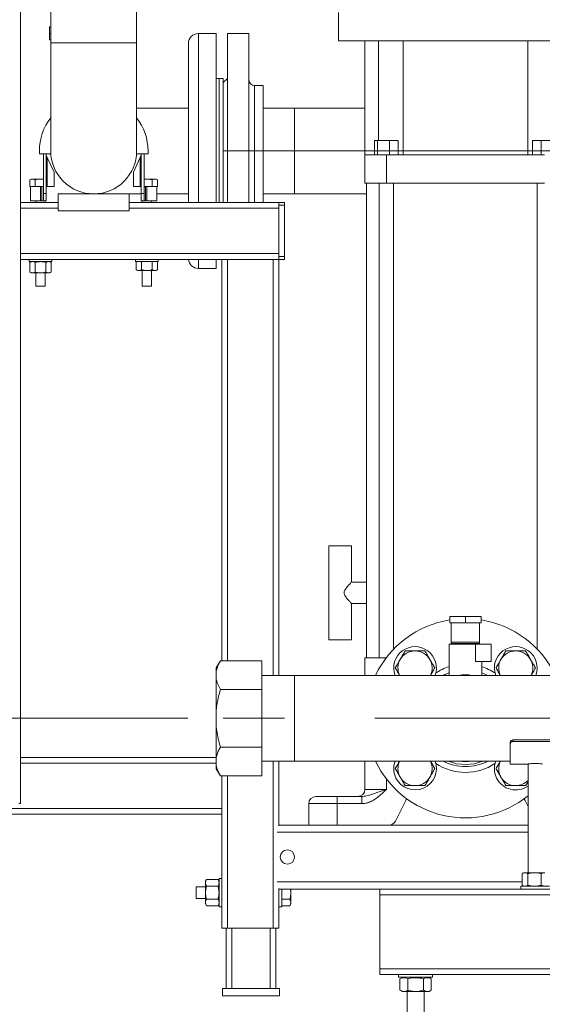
# Model space of a CAD drawing. Header units: millimetres. Extents: x 42 to 14105, y 484 to 9997.
# Tile 25 of 132: x 5242 to 5609, y 4605 to 5297. Entities that reach past the tile are written whole.
import ezdxf

# ---------------------------------------------------------------- set-up
doc = ezdxf.new("R2010")
doc.units = ezdxf.units.MM
doc.header["$LTSCALE"] = 25
doc.linetypes.add('CENTERX2', pattern=[20.32, 12.7, -2.54, 2.54, -2.54])
doc.styles.add('SLDTEXTSTYLE0', font='TXT', dxfattribs={"width": 0.75})
doc.dimstyles.new('SLDDIMSTYLE2', dxfattribs={"dimtxt": 66.145833, "dimasz": 66.145833, "dimexe": 0, "dimexo": 0.0625, "dimgap": 16.536458, "dimtad": 1, "dimdec": 0, "dimrnd": 1e-09, "dimzin": 12, "dimdsep": 46, "dimtxsty": 'SLDTEXTSTYLE0', "dimblk1": 'CLOSED', "dimblk2": 'CLOSED', "dimsah": 1, "dimcen": 0.09, "dimadec": 0, "dimazin": 3, "dimtfac": 1, "dimtdec": 0, "dimtmove": 0, "dimatfit": 0, "dimldrblk": 'CLOSED', "dimfxl": 1, "dimfrac": 2, "dimtolj": 1, "dimtzin": 12, "dimarcsym": 0})

# ---------------------------------------------------------------- blocks, each defined once
blk = doc.blocks.new('_CLOSED')
at = {"color": 0, "linetype": 'ByBlock', "lineweight": -2}
for p, q in [((-1, 0.166667), (0, 0)), ((-1, 0.166667), (-1, -0.166667)), ((0, 0), (-1, -0.166667)), ((0, 0), (-1, 0))]:
    blk.add_line(p, q, dxfattribs=at)
blk = doc.blocks.new('_D_7')
at = {"color": 7, "linetype": 'Continuous', "lineweight": 0}
for p, q in [((4518.19, 4805.69), (4518.19, 4932.89)), ((5359.88, 4805.69), (4493.19, 4805.69)), ((4518.19, 4805.69), (4518.19, 4565.69)), ((4679.88, 4565.69), (4493.19, 4565.69)), ((4518.19, 4565.69), (4518.19, 4438.48))]:
    blk.add_line(p, q, dxfattribs=at)
at = {"color": 7, "linetype": 'Continuous', "lineweight": 0, "xscale": 66.14583333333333, "yscale": 66.14583333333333}
for p, rotation in [((4518.19, 4805.69, 359.78), 270.0000000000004), ((4518.19, 4565.69, 359.78), 90.0000000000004)]:
    blk.add_blockref('_CLOSED', p, dxfattribs=dict(at, rotation=rotation))
at = {"color": 7, "linetype": 'Continuous', "lineweight": 0, "insert": (4432.92, 4612.38), "char_height": 66.146, "attachment_point": 1, "rotation": 90, "style": 'SLDTEXTSTYLE0'}
blk.add_mtext('240', dxfattribs=at)

msp = doc.modelspace()

# ---------------------------------------------------------------- linework, layer by layer
at = {"color": 7, "linetype": 'Continuous', "lineweight": 15}
for p, q in [((5242.522, 4745.688), (5242.522, 7820.951)), ((5263.731, 5338.838), (5263.731, 5280.338)), ((5324.031, 5280.338), (5324.031, 5338.838)), ((5465.881, 5301.688), (5465.881, 5281.688)), ((5263.731, 5291.488), (5262.81, 5291.488)), ((5262.81, 5286.988), (5262.81, 5291.488)), ((5262.81, 5282.488), (5262.81, 5286.988)), ((5263.731, 5286.988), (5262.81, 5286.988)), ((5379.881, 5286.838), (5367.381, 5286.838)), ((5379.881, 5286.838), (5379.881, 5168.188)), ((5402.881, 5286.838), (5387.881, 5286.838)), ((5387.881, 5286.838), (5387.881, 5168.188)), ((5402.881, 5204.338), (5402.881, 5286.838)), ((5263.731, 5282.488), (5262.81, 5282.488)), ((5263.731, 5280.338), (5263.731, 5204.338)), ((5263.731, 5280.338), (5300.139, 5280.338)), ((5293.881, 5280.338), (5263.731, 5280.338)), ((5324.031, 5280.338), (5293.881, 5280.338)), ((5300.139, 5280.338), (5324.031, 5280.338)), ((5324.031, 5204.338), (5324.031, 5280.338)), ((5360.381, 5279.838), (5360.381, 5168.188)), ((5465.881, 5281.688), (5554.881, 5281.688)), ((5484.381, 5281.688), (5484.381, 5201.688)), ((5493.826, 5211.688), (5493.826, 5281.688)), ((5511.146, 5201.688), (5511.146, 5281.688)), ((5554.881, 5281.688), (5643.881, 5281.688)), ((5598.615, 5201.688), (5598.615, 5281.688)), ((5381.881, 5255.338), (5379.881, 5255.338)), ((5384.881, 5255.338), (5381.881, 5255.338)), ((5381.881, 5255.338), (5381.881, 5168.188)), ((5387.881, 5255.338), (5384.881, 5252.338)), ((5384.881, 5255.338), (5384.881, 5168.188)), ((5412.881, 5250.338), (5406.881, 5250.338)), ((5412.881, 5204.338), (5412.881, 5250.338)), ((5360.381, 5234.488), (5324.031, 5234.488)), ((5434.881, 5234.488), (5412.881, 5234.488)), ((5484.381, 5234.488), (5434.881, 5234.488)), ((5434.881, 5174.188), (5434.881, 5234.488)), ((5491.012, 5201.688), (5491.012, 5211.688)), ((5491.012, 5211.688), (5493.268, 5211.688)), ((5493.268, 5201.688), (5493.268, 5211.688)), ((5493.268, 5211.688), (5501.637, 5211.688)), ((5501.637, 5201.688), (5501.637, 5211.688)), ((5501.637, 5211.688), (5507.75, 5211.688)), ((5507.75, 5201.688), (5507.75, 5211.688)), ((5602.024, 5201.688), (5602.024, 5211.688)), ((5602.024, 5211.688), (5608.172, 5211.688)), ((5608.172, 5201.688), (5608.172, 5211.688)), ((5608.172, 5211.688), (5616.528, 5211.688)), ((5255.731, 5204.338), (5255.731, 5202.338)), ((5263.731, 5204.338), (5263.731, 5202.338)), ((5324.031, 5204.338), (5324.031, 5202.338)), ((5332.031, 5204.338), (5332.031, 5202.338)), ((5402.881, 5168.188), (5402.881, 5204.338)), ((5412.881, 5168.188), (5412.881, 5204.338)), ((5255.731, 5202.338), (5263.731, 5202.338)), ((5258.531, 5174.338), (5258.531, 5202.338)), ((5260.531, 5174.338), (5260.531, 5202.338)), ((5260.812, 5200.53), (5261.189, 5199.721)), ((5261.189, 5199.721), (5261.189, 5179.338)), ((5266.031, 5189.338), (5261.189, 5199.721)), ((5326.572, 5199.721), (5321.731, 5189.338)), ((5324.031, 5202.338), (5332.031, 5202.338)), ((5326.572, 5199.721), (5326.95, 5200.53)), ((5326.572, 5179.338), (5326.572, 5199.721)), ((5327.231, 5202.338), (5327.231, 5174.338)), ((5329.231, 5202.338), (5329.231, 5174.338)), ((5484.381, 5181.688), (5484.381, 5201.688)), ((5499.381, 5201.688), (5484.381, 5201.688)), ((5499.381, 5181.688), (5499.381, 5201.688)), ((5499.381, 5201.688), (5610.381, 5201.688)), ((5266.031, 5189.338), (5266.031, 5179.338)), ((5321.731, 5189.338), (5321.731, 5179.338)), ((5250.031, 5184.638), (5249.025, 5184.058)), ((5249.025, 5179.338), (5249.025, 5184.058)), ((5250.031, 5184.638), (5250.892, 5184.638)), ((5250.911, 5184.638), (5250.892, 5184.638)), ((5250.911, 5184.638), (5256.531, 5184.638)), ((5252.778, 5184.058), (5252.778, 5184.058)), ((5252.778, 5184.058), (5252.778, 5179.338)), ((5252.778, 5179.338), (5252.778, 5184.058)), ((5256.531, 5184.638), (5258.531, 5184.638)), ((5331.231, 5184.638), (5329.231, 5184.4)), ((5329.231, 5184.638), (5331.231, 5184.638)), ((5331.231, 5184.638), (5336.85, 5184.638)), ((5334.983, 5179.338), (5334.983, 5184.058)), ((5334.983, 5184.058), (5334.984, 5184.058)), ((5334.984, 5184.058), (5334.984, 5179.338)), ((5336.869, 5184.638), (5336.85, 5184.638)), ((5336.869, 5184.638), (5337.731, 5184.638)), ((5338.736, 5184.058), (5337.731, 5184.638)), ((5338.736, 5179.338), (5338.736, 5184.058)), ((5249.025, 5179.338), (5249.602, 5179.338)), ((5249.531, 5179.338), (5249.531, 5169.338)), ((5249.602, 5179.338), (5252.201, 5179.338)), ((5252.201, 5179.338), (5252.778, 5179.338)), ((5252.778, 5179.338), (5253.933, 5179.338)), ((5252.778, 5179.338), (5252.778, 5179.338)), ((5253.933, 5179.338), (5256.531, 5179.338)), ((5256.531, 5179.338), (5256.531, 5169.338)), ((5256.531, 5179.338), (5257.531, 5179.338)), ((5257.531, 5169.338), (5257.531, 5179.338)), ((5257.531, 5179.338), (5258.531, 5179.338)), ((5261.189, 5179.338), (5260.531, 5179.338)), ((5261.189, 5179.338), (5266.031, 5179.338)), ((5321.731, 5179.338), (5326.572, 5179.338)), ((5327.231, 5179.338), (5326.572, 5179.338)), ((5329.231, 5179.338), (5330.231, 5179.338)), ((5330.231, 5179.338), (5330.231, 5169.338)), ((5330.231, 5179.338), (5331.231, 5179.338)), ((5331.231, 5179.338), (5331.231, 5169.338)), ((5331.231, 5179.338), (5333.829, 5179.338)), ((5333.829, 5179.338), (5334.983, 5179.338)), ((5334.983, 5179.338), (5334.984, 5179.338)), ((5334.984, 5179.338), (5335.561, 5179.338)), ((5335.561, 5179.338), (5338.159, 5179.338)), ((5338.159, 5179.338), (5338.736, 5179.338)), ((5338.231, 5169.338), (5338.231, 5179.338)), ((5484.381, 5181.688), (5499.381, 5181.688)), ((5485.381, 5181.688), (5485.381, 4848.188)), ((5494.381, 5181.688), (5494.381, 4848.188)), ((5610.381, 5181.688), (5499.381, 5181.688)), ((5504.381, 4854.162), (5504.381, 5181.688)), ((5605.381, 5181.688), (5605.381, 4854.162)), ((5249.531, 5169.338), (5256.531, 5169.338)), ((5253.298, 5169.338), (5253.298, 5168.188)), ((5256.531, 5169.338), (5257.531, 5169.338)), ((5258.531, 5169.338), (5257.531, 5169.338)), ((5258.531, 5174.338), (5260.531, 5174.338)), ((5258.531, 5169.338), (5258.531, 5174.338)), ((5260.531, 5169.338), (5258.531, 5169.338)), ((5259.764, 5168.188), (5259.764, 5169.338)), ((5260.531, 5174.338), (5260.531, 5169.338)), ((5268.881, 5162.188), (5268.881, 5174.188)), ((5268.881, 5174.188), (5318.881, 5174.188)), ((5318.881, 5174.188), (5327.231, 5174.188)), ((5318.881, 5162.188), (5318.881, 5174.188)), ((5327.231, 5174.338), (5329.231, 5174.338)), ((5327.231, 5169.338), (5327.231, 5174.338)), ((5329.231, 5169.338), (5327.231, 5169.338)), ((5327.998, 5169.338), (5327.998, 5168.188)), ((5329.231, 5174.338), (5329.231, 5169.338)), ((5330.231, 5169.338), (5329.231, 5169.338)), ((5330.231, 5169.338), (5331.231, 5169.338)), ((5331.231, 5169.338), (5338.231, 5169.338)), ((5334.464, 5168.188), (5334.464, 5169.338)), ((5338.231, 5174.188), (5360.381, 5174.188)), ((5412.881, 5174.188), (5434.881, 5174.188)), ((5434.881, 5174.188), (5485.381, 5174.188)), ((5242.522, 5168.188), (5268.881, 5168.188)), ((5268.881, 5162.188), (5318.881, 5162.188)), ((5318.881, 5168.188), (5423.881, 5168.188)), ((5423.881, 5168.188), (5427.881, 5168.188)), ((5423.881, 5166.188), (5423.881, 5168.188)), ((5427.881, 5166.188), (5423.881, 5166.188)), ((5423.881, 5166.188), (5423.881, 5130.188)), ((5423.881, 5132.188), (5423.881, 5164.188)), ((5427.881, 5168.188), (5427.881, 5166.188)), ((5427.881, 5166.188), (5427.881, 5130.188)), ((5242.522, 5128.188), (5383.881, 5128.188)), ((5248.531, 5128.188), (5248.531, 5126.588)), ((5264.531, 5126.588), (5264.531, 5128.188)), ((5323.231, 5128.188), (5323.231, 5126.588)), ((5339.231, 5126.588), (5339.231, 5128.188)), ((5379.881, 5128.188), (5379.881, 5121.838)), ((5383.881, 4846.103), (5383.881, 5128.188)), ((5387.881, 5128.188), (5383.881, 5128.188)), ((5419.881, 5128.188), (5387.881, 5128.188)), ((5423.881, 5128.188), (5419.881, 5128.188)), ((5423.881, 5130.188), (5427.881, 5130.188)), ((5423.881, 5128.188), (5423.881, 5130.188)), ((5423.881, 4835.838), (5423.881, 5128.188)), ((5427.881, 5128.188), (5423.881, 5128.188)), ((5427.881, 5130.188), (5427.881, 5128.188)), ((5248.531, 5126.588), (5256.531, 5126.588)), ((5250.031, 5126.588), (5249.025, 5126.008)), ((5249.025, 5126.008), (5250.902, 5126.588)), ((5249.025, 5119.269), (5249.025, 5126.008)), ((5252.778, 5119.269), (5252.778, 5126.008)), ((5256.531, 5126.588), (5264.531, 5126.588)), ((5260.283, 5126.008), (5262.16, 5126.588)), ((5260.283, 5119.269), (5260.283, 5126.008)), ((5264.036, 5126.008), (5263.031, 5126.588)), ((5264.036, 5119.269), (5264.036, 5126.008)), ((5323.231, 5126.588), (5331.231, 5126.588)), ((5323.725, 5120.869), (5323.725, 5126.588)), ((5323.725, 5120.869), (5324.731, 5120.288)), ((5324.731, 5120.288), (5325.602, 5120.288)), ((5327.478, 5120.869), (5325.602, 5120.288)), ((5325.602, 5120.288), (5331.231, 5120.288)), ((5327.478, 5120.869), (5327.478, 5126.588)), ((5327.998, 5120.288), (5327.998, 5109.338)), ((5331.231, 5126.588), (5339.231, 5126.588)), ((5331.231, 5120.288), (5336.86, 5120.288)), ((5334.464, 5109.338), (5334.464, 5120.288)), ((5334.983, 5120.869), (5334.983, 5126.588)), ((5338.736, 5120.869), (5336.86, 5120.288)), ((5336.86, 5120.288), (5337.731, 5120.288)), ((5337.731, 5120.288), (5338.736, 5120.869)), ((5338.736, 5120.869), (5338.736, 5126.588)), ((5367.381, 5121.838), (5379.881, 5121.838)), ((5249.025, 5119.269), (5250.031, 5118.688)), ((5250.031, 5118.688), (5250.902, 5118.688)), ((5252.778, 5119.269), (5250.902, 5118.688)), ((5250.902, 5118.688), (5256.531, 5118.688)), ((5253.298, 5118.688), (5253.298, 5109.338)), ((5256.531, 5118.688), (5262.16, 5118.688)), ((5259.764, 5109.338), (5259.764, 5118.688)), ((5264.036, 5119.269), (5262.16, 5118.688)), ((5262.16, 5118.688), (5263.031, 5118.688)), ((5263.031, 5118.688), (5264.036, 5119.269)), ((5253.298, 5109.338), (5259.764, 5109.338)), ((5327.998, 5109.338), (5334.464, 5109.338)), ((5458.881, 4926.888), (5458.881, 4860.888)), ((5458.881, 4926.888), (5474.881, 4926.888)), ((5474.881, 4901.363), (5474.881, 4926.888)), ((5485.381, 4901.388), (5474.857, 4901.388)), ((5474.832, 4886.388), (5485.381, 4886.388)), ((5474.881, 4860.888), (5474.881, 4886.44)), ((5543.881, 4877.188), (5554.881, 4877.188)), ((5543.881, 4872.688), (5543.881, 4877.188)), ((5554.881, 4872.688), (5543.881, 4872.688)), ((5544.881, 4859.245), (5544.881, 4872.688)), ((5554.881, 4877.188), (5554.881, 4872.688)), ((5554.881, 4877.188), (5565.881, 4877.188)), ((5565.881, 4872.688), (5554.881, 4872.688)), ((5564.881, 4859.245), (5564.881, 4872.688)), ((5565.881, 4877.188), (5565.881, 4872.688)), ((5458.881, 4860.888), (5474.881, 4860.888)), ((5543.381, 4857.688), (5543.381, 4835.838)), ((5543.381, 4857.688), (5562.04, 4857.688)), ((5564.881, 4859.245), (5544.881, 4859.245)), ((5544.881, 4858.188), (5544.881, 4859.245)), ((5564.881, 4858.188), (5544.881, 4858.188)), ((5554.881, 4858.188), (5554.881, 4857.688)), ((5562.04, 4845.688), (5562.04, 4857.688)), ((5572.881, 4857.688), (5562.04, 4857.688)), ((5564.881, 4858.188), (5564.881, 4859.245)), ((5564.881, 4857.688), (5564.881, 4858.188)), ((5572.881, 4845.688), (5572.881, 4857.688)), ((5382.881, 4846.103), (5379.881, 4841.103)), ((5411.881, 4846.103), (5382.881, 4846.103)), ((5411.881, 4846.103), (5411.881, 4825.895)), ((5484.381, 4835.838), (5484.381, 4848.188)), ((5484.381, 4848.188), (5499.381, 4848.188)), ((5572.881, 4845.688), (5562.04, 4845.688)), ((5566.381, 4835.838), (5566.381, 4845.688)), ((5379.881, 4841.103), (5379.881, 4838.7)), ((5379.881, 4838.7), (5379.881, 4833.298)), ((5379.881, 4811.091), (5379.881, 4833.298)), ((5434.881, 4835.838), (5411.881, 4835.838)), ((5694.231, 4835.838), (5434.881, 4835.838)), ((5434.881, 4817.237), (5434.881, 4835.838)), ((5434.881, 4775.538), (5434.881, 4835.838)), ((5542.747, 4835.838), (5543.381, 4836.086)), ((5566.381, 4836.086), (5567.014, 4835.838)), ((5411.881, 4825.895), (5382.881, 4825.895)), ((5411.881, 4825.895), (5411.881, 4785.481)), ((5434.881, 4775.538), (5434.881, 4817.237)), ((5379.881, 4811.091), (5379.881, 4800.286)), ((5379.881, 4800.286), (5379.881, 4778.079)), ((5586.381, 4787.733), (5586.381, 4788.735)), ((5588.381, 4790.427), (5588.381, 4789.427)), ((5619.381, 4790.427), (5588.381, 4790.427)), ((5619.381, 4789.427), (5588.381, 4789.427)), ((5411.881, 4785.481), (5382.881, 4785.481)), ((5411.881, 4785.481), (5411.881, 4765.274)), ((5586.381, 4787.733), (5586.381, 4773.538)), ((5242.522, 4778.188), (5379.881, 4778.188)), ((5379.881, 4778.079), (5379.881, 4772.676)), ((5411.881, 4775.538), (5434.881, 4775.538)), ((5423.881, 4730.202), (5423.881, 4775.538)), ((5434.881, 4775.538), (5586.381, 4775.538)), ((5484.381, 4755.688), (5484.381, 4775.538)), ((5379.881, 4772.676), (5379.881, 4770.274)), ((5379.881, 4770.274), (5382.881, 4765.274)), ((5586.381, 4773.538), (5598.881, 4773.538)), ((5598.881, 4773.538), (5598.881, 4697.188)), ((5411.881, 4765.274), (5382.881, 4765.274)), ((5383.881, 4742.188), (5383.881, 4765.274)), ((5484.381, 4755.688), (5499.381, 4755.688)), ((5449.881, 4750.688), (5464.881, 4750.688)), ((5464.881, 4750.688), (5464.881, 4745.688)), ((5464.881, 4750.688), (5482.06, 4750.688)), ((5482.06, 4750.688), (5482.06, 4745.688)), ((5505.763, 4733.452), (5512.999, 4747.924)), ((5596.763, 4747.924), (5598.881, 4743.688)), ((5203.881, 4742.188), (5383.881, 4742.188)), ((5241.35, 4745.688), (5242.522, 4745.688)), ((5383.881, 4738.188), (5383.881, 4742.188)), ((5464.881, 4745.688), (5444.881, 4745.688)), ((5444.881, 4730.688), (5444.881, 4745.688)), ((5464.881, 4745.688), (5464.881, 4730.688)), ((5482.06, 4745.688), (5464.881, 4745.688)), ((5203.881, 4738.188), (5383.881, 4738.188)), ((5383.881, 4658.188), (5383.881, 4738.188)), ((5423.881, 4730.688), (5598.881, 4730.688)), ((5373.095, 4692.426), (5372.381, 4691.188)), ((5372.381, 4691.188), (5372.381, 4690.116)), ((5373.095, 4692.426), (5381.166, 4692.426)), ((5381.881, 4691.188), (5381.166, 4692.426)), ((5383.881, 4693.188), (5381.881, 4693.188)), ((5381.881, 4683.188), (5381.881, 4693.188)), ((5594.657, 4696.474), (5594.657, 4688.403)), ((5595.881, 4697.188), (5594.903, 4696.624)), ((5596.743, 4697.188), (5595.881, 4697.188)), ((5603.44, 4697.188), (5596.743, 4697.188)), ((5598.828, 4696.474), (5598.828, 4688.403)), ((5610.578, 4697.188), (5603.44, 4697.188)), ((5608.052, 4696.474), (5608.052, 4688.403)), ((5372.381, 4687.268), (5365.881, 4687.268)), ((5365.881, 4687.268), (5365.881, 4679.108)), ((5372.381, 4690.116), (5372.381, 4683.188)), ((5373.095, 4687.807), (5381.166, 4687.807)), ((5423.881, 4658.188), (5423.881, 4686.174)), ((5423.881, 4685.688), (5494.881, 4685.688)), ((5425.881, 4685.688), (5425.881, 4683.188)), ((5432.281, 4683.188), (5431.983, 4685.688)), ((5432.281, 4685.688), (5432.281, 4683.188)), ((5494.881, 4685.688), (5914.881, 4685.688)), ((5494.881, 4681.688), (5494.881, 4685.688)), ((5593.881, 4687.688), (5593.881, 4685.688)), ((5613.881, 4687.688), (5593.881, 4687.688)), ((5594.904, 4688.252), (5595.881, 4687.688)), ((5365.881, 4679.108), (5372.381, 4679.108)), ((5372.381, 4683.188), (5372.381, 4676.26)), ((5373.095, 4678.569), (5381.166, 4678.569)), ((5381.881, 4673.188), (5381.881, 4683.188)), ((5425.881, 4683.188), (5425.881, 4673.188)), ((5425.881, 4678.57), (5425.881, 4678.569)), ((5425.881, 4678.57), (5431.566, 4678.57)), ((5431.566, 4678.569), (5425.881, 4678.569)), ((5431.566, 4678.57), (5431.566, 4678.569)), ((5432.281, 4683.188), (5432.281, 4676.275)), ((5914.881, 4681.688), (5494.881, 4681.688)), ((5494.881, 4629.688), (5494.881, 4681.688)), ((5372.381, 4676.26), (5372.381, 4675.188)), ((5372.381, 4675.188), (5373.095, 4673.951)), ((5373.095, 4673.951), (5381.166, 4673.951)), ((5381.166, 4673.951), (5381.881, 4675.188)), ((5381.881, 4673.188), (5383.881, 4673.188)), ((5423.881, 4673.188), (5425.881, 4673.188)), ((5425.881, 4673.951), (5431.566, 4673.951)), ((5431.566, 4673.951), (5432.281, 4675.188)), ((5432.281, 4676.245), (5432.281, 4676.275)), ((5432.281, 4676.245), (5432.281, 4675.188)), ((5387.881, 4658.188), (5383.881, 4658.188)), ((5386.881, 4615.688), (5386.881, 4658.188)), ((5419.881, 4658.188), (5387.881, 4658.188)), ((5423.881, 4658.188), (5419.881, 4658.188)), ((5421.881, 4615.688), (5421.881, 4658.188)), ((5494.881, 4629.688), (5914.881, 4629.688)), ((5494.881, 4625.688), (5494.881, 4629.688)), ((5914.881, 4625.688), (5494.881, 4625.688)), ((5507.881, 4625.688), (5507.881, 4623.688)), ((5531.881, 4623.688), (5507.881, 4623.688)), ((5510.988, 4623.688), (5508.911, 4622.688)), ((5508.911, 4614.688), (5508.911, 4622.688)), ((5514.396, 4614.688), (5514.396, 4622.688)), ((5525.366, 4614.688), (5525.366, 4622.688)), ((5530.85, 4622.688), (5528.773, 4623.688)), ((5530.85, 4614.688), (5530.85, 4622.688)), ((5531.881, 4623.688), (5531.881, 4625.688)), ((5384.381, 4615.688), (5424.381, 4615.688)), ((5384.381, 4610.688), (5384.381, 4615.688)), ((5424.381, 4615.688), (5424.381, 4610.688)), ((5424.381, 4610.688), (5384.381, 4610.688)), ((5508.911, 4614.688), (5510.411, 4613.688)), ((5529.35, 4613.688), (5510.411, 4613.688)), ((5513.881, 4613.688), (5513.881, 4598.688)), ((5525.881, 4598.688), (5525.881, 4613.688)), ((5529.35, 4613.688), (5530.85, 4614.688))]:
    msp.add_line(p, q, dxfattribs=at)
at = {"color": 8, "linetype": 'Continuous', "lineweight": 15}
for p, q in [((5367.381, 5286.838), (5367.381, 5168.188)), ((5406.881, 5250.338), (5406.881, 5204.338)), ((5406.881, 5204.338), (5406.881, 5168.188)), ((5242.522, 5164.188), (5268.881, 5164.188)), ((5318.881, 5164.188), (5423.881, 5164.188)), ((5242.522, 5132.188), (5423.881, 5132.188)), ((5367.381, 5128.188), (5367.381, 5121.838)), ((5387.881, 4846.103), (5387.881, 5128.188)), ((5419.881, 4835.838), (5419.881, 5128.188)), ((5242.522, 4774.188), (5379.881, 4774.188)), ((5419.881, 4658.188), (5419.881, 4775.538)), ((5387.881, 4658.188), (5387.881, 4765.274)), ((5499.381, 4763.03), (5499.381, 4755.688)), ((5422.687, 4725.688), (5598.881, 4725.688)), ((5422.687, 4690.688), (5594.657, 4690.688)), ((5390.881, 4615.688), (5390.881, 4658.188)), ((5417.881, 4615.688), (5417.881, 4658.188))]:
    msp.add_line(p, q, dxfattribs=at)
at = {"color": 7, "linetype": 'CENTERX2', "lineweight": 0}
for p, q in [((5384.881, 5204.338), (6024.881, 5204.338)), ((6824.881, 4805.688), (5384.881, 4805.688))]:
    msp.add_line(p, q, dxfattribs=at)
at = {"color": 7, "linetype": 'Continuous', "lineweight": 15, "flags": 128}
for points in [[(5539.165, 4835.838), (5540.468, 4836.482), (5543.381, 4837.684)], [(5566.381, 4837.684), (5567.689, 4837.183), (5570.596, 4835.838)], [(5512.999, 4747.924), (5513.35, 4748.52), (5513.76, 4749.039)], [(5596.001, 4749.039), (5596.411, 4748.52), (5596.763, 4747.924)]]:
    msp.add_lwpolyline(points, dxfattribs=at)
at = {"color": 7, "linetype": 'Continuous', "lineweight": 15}
msp.add_circle((5429.881, 4708.188), 5, dxfattribs=at)
for centre, radius, start, end in [((5367.381, 5279.838), 7, 90, 180), ((5406.881, 5254.338), 4, 180, 270), ((5293.881, 5204.338), 38.15, 142.213691, 180), ((5293.881, 5204.338), 38.15, 0, 37.786309), ((5293.881, 5204.338), 30.15, 180, 0), ((5293.881, 5204.338), 30.15, 180, 270), ((5293.881, 5204.338), 30.15, 270, 0), ((5367.381, 5128.838), 7, 185.327998, 270), ((5554.881, 4805.688), 70, 99.041096, 154.487101), ((5554.881, 4805.688), 70, 25.512899, 80.958904), ((5519.525, 4841.044), 15, 339.694688, 200.305312), ((5519.525, 4841.044), 12, 90, 150), ((5519.525, 4841.044), 12, 30, 90), ((5590.236, 4841.044), 15, 339.694688, 200.305312), ((5590.236, 4841.044), 12, 90, 150), ((5590.236, 4841.044), 12, 30, 90), ((5519.525, 4841.044), 12, 150, 205.707578), ((5519.525, 4841.044), 12, 334.292422, 30), ((5590.236, 4841.044), 12, 150, 205.707578), ((5590.236, 4841.044), 12, 334.292422, 30), ((5554.881, 4805.688), 30.5, 81.311638, 98.688362), ((5554.881, 4805.688), 70, 205.512899, 308.944804), ((5519.525, 4770.333), 15, 159.694688, 206.549339), ((5519.525, 4770.333), 15, 206.549339, 20.305312), ((5519.525, 4770.333), 12, 154.292422, 210), ((5519.525, 4770.333), 12, 330, 25.707578), ((5554.881, 4805.688), 34, 242.469475, 297.530525), ((5554.881, 4805.688), 32.5, 248.077899, 291.922101), ((5554.881, 4805.688), 30.5, 261.311638, 278.688362), ((5590.236, 4770.333), 15, 159.694688, 206.549339), ((5590.236, 4770.333), 12, 154.292422, 210), ((5519.525, 4770.333), 12, 210, 270), ((5519.525, 4770.333), 12, 270, 330), ((5590.236, 4770.333), 15, 206.549339, 305.191475), ((5590.236, 4770.333), 12, 210, 270), ((5590.236, 4770.333), 12, 270, 316.086558), ((5479.381, 4755.688), 5, 270, 0), ((5449.881, 4745.688), 5, 90, 180), ((5501.291, 4735.688), 5, 270, 333.434949)]:
    msp.add_arc(centre, radius, start, end, dxfattribs=at)
at = {"color": 8, "linetype": 'Continuous', "lineweight": 15}
for start, end in [(107.615731, 123.148787), (56.851213, 72.384269), (236.851213, 303.148787)]:
    msp.add_arc((5554.881, 4805.688), 38, start, end, dxfattribs=at)
at = {"color": 7, "linetype": 'Continuous', "lineweight": 15}
for points, knots in [([(5260.812, 5200.53), (5260.707, 5200.816), (5260.555, 5201.232), (5260.531, 5201.66), (5260.531, 5201.795), (5260.531, 5201.798)], [0, 0, 0, 0, 0.68369401, 0.99259421, 1, 1, 1, 1]), ([(5327.231, 5201.798), (5327.231, 5201.795), (5327.231, 5201.66), (5327.207, 5201.232), (5327.055, 5200.816), (5326.95, 5200.53)], [0, 0, 0, 0, 0.0074058, 0.316306, 1, 1, 1, 1]), ([(5250.892, 5184.638), (5250.676, 5184.624), (5250.044, 5184.581), (5249.43, 5184.266), (5249.025, 5184.058)], [0, 0, 0, 0, 0.3412123, 1, 1, 1, 1]), ([(5252.778, 5184.058), (5252.661, 5184.123), (5252.053, 5184.465), (5251.421, 5184.561), (5250.911, 5184.638)], [0, 0, 0, 0, 0.192418, 1, 1, 1, 1]), ([(5256.531, 5184.638), (5255.587, 5184.573), (5254.316, 5184.486), (5253.093, 5184.145), (5252.778, 5184.058)], [0, 0, 0, 0, 0.7424674, 1, 1, 1, 1]), ([(5258.531, 5184.401), (5258.206, 5184.477), (5257.548, 5184.63), (5256.873, 5184.636), (5256.531, 5184.638)], [0, 0, 0, 0, 0.4937973, 1, 1, 1, 1]), ([(5334.983, 5184.058), (5334.079, 5184.286), (5332.842, 5184.597), (5331.572, 5184.63), (5331.231, 5184.638)], [0, 0, 0, 0, 0.7313562, 1, 1, 1, 1]), ([(5336.85, 5184.638), (5336.635, 5184.624), (5336.002, 5184.581), (5335.388, 5184.266), (5334.984, 5184.058)], [0, 0, 0, 0, 0.34123398, 1, 1, 1, 1]), ([(5338.736, 5184.058), (5338.619, 5184.123), (5338.012, 5184.465), (5337.38, 5184.561), (5336.869, 5184.638)], [0, 0, 0, 0, 0.1924399, 1, 1, 1, 1]), ([(5250.902, 5126.588), (5250.946, 5126.588), (5251.58, 5126.579), (5252.201, 5126.283), (5252.778, 5126.008)], [0, 0, 0, 0, 0.07021477, 1, 1, 1, 1]), ([(5252.778, 5126.008), (5253.093, 5126.095), (5254.316, 5126.436), (5255.587, 5126.523), (5256.531, 5126.588)], [0, 0, 0, 0, 0.2575513, 1, 1, 1, 1]), ([(5256.531, 5126.588), (5256.872, 5126.58), (5258.142, 5126.547), (5259.379, 5126.236), (5260.283, 5126.008)], [0, 0, 0, 0, 0.2686336, 1, 1, 1, 1]), ([(5262.16, 5126.588), (5262.204, 5126.588), (5262.838, 5126.579), (5263.459, 5126.283), (5264.036, 5126.008)], [0, 0, 0, 0, 0.07021477, 1, 1, 1, 1]), ([(5325.602, 5120.288), (5325.557, 5120.289), (5324.923, 5120.297), (5324.302, 5120.593), (5323.725, 5120.869)], [0, 0, 0, 0, 0.0702148, 1, 1, 1, 1]), ([(5331.231, 5120.288), (5330.287, 5120.353), (5329.016, 5120.441), (5327.793, 5120.781), (5327.478, 5120.869)], [0, 0, 0, 0, 0.7424487, 1, 1, 1, 1]), ([(5334.983, 5120.869), (5334.079, 5120.641), (5332.842, 5120.329), (5331.572, 5120.297), (5331.231, 5120.288)], [0, 0, 0, 0, 0.7313664, 1, 1, 1, 1]), ([(5336.86, 5120.288), (5336.815, 5120.289), (5336.182, 5120.297), (5335.561, 5120.593), (5334.983, 5120.869)], [0, 0, 0, 0, 0.0702148, 1, 1, 1, 1]), ([(5250.902, 5118.688), (5250.857, 5118.689), (5250.223, 5118.697), (5249.602, 5118.993), (5249.025, 5119.269)], [0, 0, 0, 0, 0.0702148, 1, 1, 1, 1]), ([(5256.531, 5118.688), (5255.587, 5118.753), (5254.316, 5118.841), (5253.093, 5119.181), (5252.778, 5119.269)], [0, 0, 0, 0, 0.7424487, 1, 1, 1, 1]), ([(5260.283, 5119.269), (5259.379, 5119.041), (5258.142, 5118.729), (5256.872, 5118.697), (5256.531, 5118.688)], [0, 0, 0, 0, 0.7313664, 1, 1, 1, 1]), ([(5262.16, 5118.688), (5262.115, 5118.689), (5261.482, 5118.697), (5260.861, 5118.993), (5260.283, 5119.269)], [0, 0, 0, 0, 0.0702148, 1, 1, 1, 1]), ([(5474.832, 4886.44), (5474.847, 4886.424), (5474.921, 4886.345), (5474.577, 4886.712), (5473.779, 4887.571), (5472.379, 4889.122), (5470.913, 4890.876), (5469.975, 4892.412), (5469.616, 4893.554), (5469.71, 4894.727), (5470.479, 4896.323), (5471.973, 4898.19), (5473.557, 4899.965), (5474.556, 4901.042), (5474.951, 4901.463), (5474.865, 4901.371), (5474.857, 4901.363)], [0, 0, 0, 0, 0.0182512, 0.0898987, 0.1638763, 0.276448, 0.3920082, 0.447851, 0.4877659, 0.5280622, 0.5793837, 0.6913198, 0.8178023, 0.90441, 0.9916487, 1, 1, 1, 1]), ([(5509.133, 4847.044), (5509.215, 4847.186), (5509.837, 4848.263), (5511.009, 4850.293), (5512.065, 4852.121), (5512.597, 4853.044)], [0, 0, 0, 0, 0.0700986, 0.5307888, 1, 1, 1, 1]), ([(5512.597, 4853.044), (5514.267, 4853.044), (5516.55, 4853.044), (5518.895, 4853.044), (5519.525, 4853.044)], [0, 0, 0, 0, 0.7313671, 1, 1, 1, 1]), ([(5519.525, 4853.044), (5521.267, 4853.044), (5523.614, 4853.044), (5525.872, 4853.044), (5526.454, 4853.044)], [0, 0, 0, 0, 0.7424495, 1, 1, 1, 1]), ([(5526.454, 4853.044), (5527.016, 4852.069), (5528.152, 4850.102), (5529.325, 4848.069), (5529.918, 4847.044)], [0, 0, 0, 0, 0.495458, 1, 1, 1, 1]), ([(5579.844, 4847.044), (5579.926, 4847.186), (5580.548, 4848.263), (5581.72, 4850.293), (5582.775, 4852.121), (5583.308, 4853.044)], [0, 0, 0, 0, 0.0700986, 0.5307888, 1, 1, 1, 1]), ([(5583.308, 4853.044), (5584.978, 4853.044), (5587.261, 4853.044), (5589.606, 4853.044), (5590.236, 4853.044)], [0, 0, 0, 0, 0.7313671, 1, 1, 1, 1]), ([(5590.236, 4853.044), (5591.978, 4853.044), (5594.324, 4853.044), (5596.583, 4853.044), (5597.164, 4853.044)], [0, 0, 0, 0, 0.7424495, 1, 1, 1, 1]), ([(5597.164, 4853.044), (5597.727, 4852.069), (5598.862, 4850.102), (5600.036, 4848.069), (5600.628, 4847.044)], [0, 0, 0, 0, 0.495458, 1, 1, 1, 1]), ([(5382.881, 4846.103), (5382.599, 4845.616), (5381.759, 4844.165), (5380.608, 4841.705), (5380.124, 4839.704), (5379.881, 4838.7)], [0, 0, 0, 0, 0.2009564, 0.5991476, 1, 1, 1, 1]), ([(5505.669, 4841.044), (5506.232, 4842.018), (5507.367, 4843.985), (5508.541, 4846.018), (5509.133, 4847.044)], [0, 0, 0, 0, 0.49545796, 1, 1, 1, 1]), ([(5529.918, 4847.044), (5530, 4846.901), (5530.622, 4845.824), (5531.794, 4843.794), (5532.849, 4841.966), (5533.382, 4841.044)], [0, 0, 0, 0, 0.0700986, 0.5307888, 1, 1, 1, 1]), ([(5576.38, 4841.044), (5576.942, 4842.018), (5578.078, 4843.985), (5579.252, 4846.018), (5579.844, 4847.044)], [0, 0, 0, 0, 0.49545796, 1, 1, 1, 1]), ([(5600.628, 4847.044), (5600.71, 4846.901), (5601.332, 4845.824), (5602.505, 4843.794), (5603.56, 4841.966), (5604.092, 4841.044)], [0, 0, 0, 0, 0.0700986, 0.5307888, 1, 1, 1, 1]), ([(5508.674, 4835.838), (5508.206, 4836.65), (5507.187, 4838.414), (5506.201, 4840.122), (5505.669, 4841.044)], [0, 0, 0, 0, 0.4601615, 1, 1, 1, 1]), ([(5533.382, 4841.044), (5532.82, 4840.07), (5531.822, 4838.342), (5530.791, 4836.556), (5530.341, 4835.776)], [0, 0, 0, 0, 0.5635114, 1, 1, 1, 1]), ([(5579.396, 4835.82), (5578.923, 4836.638), (5577.901, 4838.408), (5576.912, 4840.122), (5576.38, 4841.044)], [0, 0, 0, 0, 0.4620519, 1, 1, 1, 1]), ([(5604.092, 4841.044), (5603.53, 4840.07), (5602.544, 4838.362), (5601.525, 4836.597), (5601.087, 4835.838)], [0, 0, 0, 0, 0.5701523, 1, 1, 1, 1]), ([(5379.881, 4833.298), (5380.193, 4832.052), (5380.82, 4829.547), (5382.191, 4827.117), (5382.881, 4825.895)], [0, 0, 0, 0, 0.4972659, 1, 1, 1, 1]), ([(5382.881, 4825.895), (5382.279, 4823.782), (5380.896, 4818.928), (5380.247, 4813.919), (5379.881, 4811.091)], [0, 0, 0, 0, 0.4352674, 1, 1, 1, 1]), ([(5379.881, 4800.286), (5380.004, 4799.157), (5380.337, 4796.091), (5381.292, 4791.13), (5382.35, 4787.367), (5382.881, 4785.481)], [0, 0, 0, 0, 0.2251456, 0.6114571, 1, 1, 1, 1]), ([(5586.381, 4788.735), (5586.403, 4788.922), (5586.447, 4789.296), (5586.791, 4789.803), (5587.298, 4790.19), (5587.86, 4790.397), (5588.232, 4790.418), (5588.381, 4790.427)], [0, 0, 0, 0, 0.2146518, 0.4293209, 0.6436597, 0.8580456, 1, 1, 1, 1]), ([(5588.381, 4789.427), (5588.156, 4789.408), (5587.706, 4789.37), (5587.107, 4789.073), (5586.655, 4788.64), (5586.415, 4788.166), (5586.39, 4787.856), (5586.381, 4787.733)], [0, 0, 0, 0, 0.21456229, 0.4291259, 0.64364256, 0.8580277, 1, 1, 1, 1]), ([(5382.881, 4785.481), (5382.599, 4784.994), (5381.759, 4783.543), (5380.608, 4781.084), (5380.124, 4779.083), (5379.881, 4778.079)], [0, 0, 0, 0, 0.2009564, 0.5991476, 1, 1, 1, 1]), ([(5505.669, 4770.333), (5506.231, 4771.306), (5507.217, 4773.014), (5508.236, 4774.779), (5508.674, 4775.538)], [0, 0, 0, 0, 0.5701523, 1, 1, 1, 1]), ([(5530.409, 4775.481), (5530.867, 4774.689), (5531.874, 4772.944), (5532.85, 4771.255), (5533.382, 4770.333)], [0, 0, 0, 0, 0.4542458, 1, 1, 1, 1]), ([(5576.38, 4770.333), (5576.942, 4771.307), (5577.94, 4773.035), (5578.972, 4774.822), (5579.422, 4775.603)], [0, 0, 0, 0, 0.5632581, 1, 1, 1, 1]), ([(5379.881, 4772.676), (5380.193, 4771.43), (5380.82, 4768.925), (5382.191, 4766.495), (5382.881, 4765.274)], [0, 0, 0, 0, 0.4972659, 1, 1, 1, 1]), ([(5509.133, 4764.333), (5509.051, 4764.475), (5508.429, 4765.552), (5507.257, 4767.583), (5506.201, 4769.411), (5505.669, 4770.333)], [0, 0, 0, 0, 0.0700986, 0.5307888, 1, 1, 1, 1]), ([(5533.382, 4770.333), (5532.819, 4769.358), (5531.684, 4767.392), (5530.51, 4765.359), (5529.918, 4764.333)], [0, 0, 0, 0, 0.495458, 1, 1, 1, 1]), ([(5579.844, 4764.333), (5579.762, 4764.475), (5579.14, 4765.552), (5577.967, 4767.583), (5576.912, 4769.411), (5576.38, 4770.333)], [0, 0, 0, 0, 0.0700986, 0.5307888, 1, 1, 1, 1]), ([(5598.881, 4773.538), (5598.935, 4773.547), (5599.045, 4773.564), (5599.895, 4773.686), (5601.152, 4773.823), (5602.733, 4773.923), (5604.437, 4773.94), (5606.068, 4773.867), (5607.466, 4773.735), (5608.433, 4773.608), (5608.901, 4773.535), (5608.834, 4773.545), (5608.817, 4773.548)], [0, 0, 0, 0, 0.1065161, 0.2130019, 0.3202795, 0.4281168, 0.5350804, 0.6410971, 0.7475706, 0.8551862, 0.9628614, 1, 1, 1, 1]), ([(5512.597, 4758.333), (5512.035, 4759.307), (5510.899, 4761.274), (5509.725, 4763.307), (5509.133, 4764.333)], [0, 0, 0, 0, 0.495458, 1, 1, 1, 1]), ([(5529.918, 4764.333), (5529.836, 4764.191), (5529.214, 4763.114), (5528.041, 4761.083), (5526.986, 4759.255), (5526.454, 4758.333)], [0, 0, 0, 0, 0.0700986, 0.5307888, 1, 1, 1, 1]), ([(5583.308, 4758.333), (5582.745, 4759.307), (5581.61, 4761.274), (5580.436, 4763.307), (5579.844, 4764.333)], [0, 0, 0, 0, 0.495458, 1, 1, 1, 1]), ([(5598.881, 4761.306), (5598.844, 4761.242), (5598.26, 4760.23), (5597.694, 4759.251), (5597.164, 4758.333)], [0, 0, 0, 0, 0.0628832, 1, 1, 1, 1]), ([(5482.06, 4750.688), (5483.202, 4750.801), (5486.259, 4751.104), (5490.186, 4752.587), (5494.332, 4753.991), (5497.17, 4754.952), (5498.866, 4755.516), (5499.373, 4755.686), (5499.381, 4755.688)], [0, 0, 0, 0, 0.1941201, 0.5198577, 0.7159882, 0.9150175, 0.9986755, 1, 1, 1, 1]), ([(5499.381, 4755.688), (5499.376, 4755.683), (5498.376, 4754.684), (5496.378, 4752.685), (5493.383, 4750.071), (5490.284, 4747.966), (5487.407, 4746.622), (5484.624, 4745.832), (5482.922, 4745.737), (5482.06, 4745.688)], [0, 0, 0, 0, 0.0009734, 0.2064819, 0.4126146, 0.5803867, 0.7518953, 0.8742408, 1, 1, 1, 1]), ([(5519.525, 4758.333), (5518.895, 4758.333), (5516.55, 4758.333), (5514.267, 4758.333), (5512.597, 4758.333)], [0, 0, 0, 0, 0.2686329, 1, 1, 1, 1]), ([(5526.454, 4758.333), (5525.872, 4758.333), (5523.614, 4758.333), (5521.267, 4758.333), (5519.525, 4758.333)], [0, 0, 0, 0, 0.2575505, 1, 1, 1, 1]), ([(5590.236, 4758.333), (5589.606, 4758.333), (5587.261, 4758.333), (5584.978, 4758.333), (5583.308, 4758.333)], [0, 0, 0, 0, 0.2686329, 1, 1, 1, 1]), ([(5597.164, 4758.333), (5596.583, 4758.333), (5594.324, 4758.333), (5591.978, 4758.333), (5590.236, 4758.333)], [0, 0, 0, 0, 0.2575505, 1, 1, 1, 1]), ([(5372.381, 4690.116), (5372.382, 4690.171), (5372.388, 4690.586), (5372.544, 4691.367), (5372.91, 4692.071), (5373.095, 4692.426)], [0, 0, 0, 0, 0.0700858, 0.5307822, 1, 1, 1, 1]), ([(5381.166, 4692.426), (5381.366, 4692.051), (5381.769, 4691.294), (5381.843, 4690.511), (5381.881, 4690.116)], [0, 0, 0, 0, 0.495458, 1, 1, 1, 1]), ([(5594.914, 4696.604), (5595.168, 4696.751), (5595.767, 4697.097), (5596.386, 4697.155), (5596.743, 4697.188)], [0, 0, 0, 0, 0.4235828, 1, 1, 1, 1]), ([(5596.743, 4697.188), (5596.792, 4697.187), (5597.166, 4697.181), (5597.872, 4697.025), (5598.508, 4696.658), (5598.828, 4696.474)], [0, 0, 0, 0, 0.0700858, 0.5307822, 1, 1, 1, 1]), ([(5598.828, 4696.474), (5599.577, 4696.673), (5601.089, 4697.076), (5602.652, 4697.151), (5603.44, 4697.188)], [0, 0, 0, 0, 0.495458, 1, 1, 1, 1]), ([(5603.44, 4697.188), (5603.549, 4697.187), (5604.377, 4697.181), (5605.938, 4697.025), (5607.343, 4696.658), (5608.052, 4696.474)], [0, 0, 0, 0, 0.0700858, 0.5307822, 1, 1, 1, 1]), ([(5608.052, 4696.474), (5608.264, 4696.582), (5609.087, 4697), (5609.943, 4697.108), (5610.578, 4697.188)], [0, 0, 0, 0, 0.2575513, 1, 1, 1, 1]), ([(5373.095, 4687.807), (5372.896, 4688.182), (5372.492, 4688.939), (5372.418, 4689.722), (5372.381, 4690.116)], [0, 0, 0, 0, 0.495458, 1, 1, 1, 1]), ([(5372.381, 4683.188), (5372.461, 4684.349), (5372.569, 4685.914), (5372.987, 4687.419), (5373.095, 4687.807)], [0, 0, 0, 0, 0.7424487, 1, 1, 1, 1]), ([(5381.881, 4690.116), (5381.88, 4690.062), (5381.873, 4689.647), (5381.717, 4688.866), (5381.351, 4688.162), (5381.166, 4687.807)], [0, 0, 0, 0, 0.0700858, 0.5307822, 1, 1, 1, 1]), ([(5381.166, 4687.807), (5381.274, 4687.419), (5381.693, 4685.914), (5381.801, 4684.349), (5381.881, 4683.188)], [0, 0, 0, 0, 0.2575513, 1, 1, 1, 1]), ([(5596.743, 4687.688), (5596.693, 4687.689), (5596.319, 4687.696), (5595.7, 4687.824), (5595.15, 4688.136), (5594.914, 4688.27)], [0, 0, 0, 0, 0.0800793, 0.6064665, 1, 1, 1, 1]), ([(5598.828, 4688.403), (5598.49, 4688.203), (5597.806, 4687.8), (5597.099, 4687.726), (5596.743, 4687.688)], [0, 0, 0, 0, 0.495458, 1, 1, 1, 1]), ([(5603.44, 4687.688), (5603.331, 4687.689), (5602.503, 4687.695), (5600.942, 4687.852), (5599.537, 4688.218), (5598.828, 4688.403)], [0, 0, 0, 0, 0.0700858, 0.5307822, 1, 1, 1, 1]), ([(5608.052, 4688.403), (5607.303, 4688.203), (5605.791, 4687.8), (5604.228, 4687.726), (5603.44, 4687.688)], [0, 0, 0, 0, 0.495458, 1, 1, 1, 1]), ([(5610.578, 4687.688), (5609.943, 4687.768), (5609.087, 4687.876), (5608.264, 4688.295), (5608.052, 4688.403)], [0, 0, 0, 0, 0.7424487, 1, 1, 1, 1]), ([(5373.095, 4678.569), (5372.815, 4679.683), (5372.431, 4681.205), (5372.391, 4682.768), (5372.381, 4683.188)], [0, 0, 0, 0, 0.7313664, 1, 1, 1, 1]), ([(5372.381, 4676.26), (5372.382, 4676.315), (5372.388, 4676.729), (5372.544, 4677.511), (5372.91, 4678.214), (5373.095, 4678.569)], [0, 0, 0, 0, 0.0700858, 0.5307822, 1, 1, 1, 1]), ([(5381.881, 4683.188), (5381.87, 4682.768), (5381.831, 4681.205), (5381.447, 4679.683), (5381.166, 4678.569)], [0, 0, 0, 0, 0.2686336, 1, 1, 1, 1]), ([(5381.166, 4678.569), (5381.366, 4678.194), (5381.769, 4677.437), (5381.843, 4676.655), (5381.881, 4676.26)], [0, 0, 0, 0, 0.495458, 1, 1, 1, 1]), ([(5431.566, 4678.57), (5431.847, 4679.683), (5432.231, 4681.205), (5432.27, 4682.768), (5432.281, 4683.188)], [0, 0, 0, 0, 0.73135027, 1, 1, 1, 1]), ([(5432.281, 4676.275), (5432.263, 4676.539), (5432.21, 4677.316), (5431.822, 4678.071), (5431.566, 4678.569)], [0, 0, 0, 0, 0.340398, 1, 1, 1, 1]), ([(5373.095, 4673.951), (5372.896, 4674.326), (5372.492, 4675.083), (5372.418, 4675.865), (5372.381, 4676.26)], [0, 0, 0, 0, 0.495458, 1, 1, 1, 1]), ([(5381.881, 4676.26), (5381.88, 4676.205), (5381.873, 4675.791), (5381.717, 4675.009), (5381.351, 4674.306), (5381.166, 4673.951)], [0, 0, 0, 0, 0.0700858, 0.5307822, 1, 1, 1, 1]), ([(5431.566, 4673.951), (5431.647, 4674.095), (5432.067, 4674.842), (5432.185, 4675.618), (5432.281, 4676.245)], [0, 0, 0, 0, 0.1926994, 1, 1, 1, 1]), ([(5508.911, 4622.688), (5509.543, 4622.947), (5510.826, 4623.472), (5512.691, 4623.405), (5513.868, 4622.91), (5514.396, 4622.688)], [0, 0, 0, 0, 0.3488694, 0.7082046, 1, 1, 1, 1]), ([(5514.396, 4622.688), (5514.864, 4622.794), (5516.486, 4623.162), (5519.361, 4623.496), (5522.587, 4623.295), (5524.571, 4622.862), (5525.366, 4622.688)], [0, 0, 0, 0, 0.1300968, 0.4503685, 0.7799869, 1, 1, 1, 1]), ([(5525.366, 4622.688), (5525.998, 4622.947), (5527.281, 4623.472), (5529.146, 4623.405), (5530.323, 4622.91), (5530.85, 4622.688)], [0, 0, 0, 0, 0.3488694, 0.7082046, 1, 1, 1, 1]), ([(5514.396, 4614.688), (5513.915, 4614.403), (5512.94, 4613.823), (5511.496, 4613.623), (5510.135, 4613.948), (5509.322, 4614.44), (5508.911, 4614.688)], [0, 0, 0, 0, 0.2684165, 0.5448117, 0.7698064, 1, 1, 1, 1]), ([(5525.366, 4614.688), (5524.076, 4614.32), (5521.882, 4613.694), (5518.612, 4613.675), (5516.247, 4614.105), (5514.858, 4614.543), (5514.396, 4614.688)], [0, 0, 0, 0, 0.3580542, 0.6092921, 0.8698849, 1, 1, 1, 1]), ([(5530.85, 4614.688), (5530.37, 4614.403), (5529.395, 4613.823), (5527.95, 4613.623), (5526.59, 4613.948), (5525.777, 4614.44), (5525.366, 4614.688)], [0, 0, 0, 0, 0.2684165, 0.5448117, 0.7698064, 1, 1, 1, 1])]:
    msp.add_open_spline(points, degree=3, knots=knots, dxfattribs=at)

# ---------------------------------------------------------------- dimensions: what is measured, and where the dimension line sits
at = {"color": 7, "linetype": 'Continuous', "lineweight": 0}
dim = msp.add_linear_dim(base=(4518.187, 4565.688), p1=(5384.881, 4805.688), p2=(4704.881, 4565.688), angle=90, dimstyle='SLDDIMSTYLE2', dxfattribs=at)
dim.commit()
dim.dimension.update_dxf_attribs({"geometry": '_D_7', "text_midpoint": (4518.187, 4685.688), "dimtype": 160})

doc.saveas('drawing.dxf')
